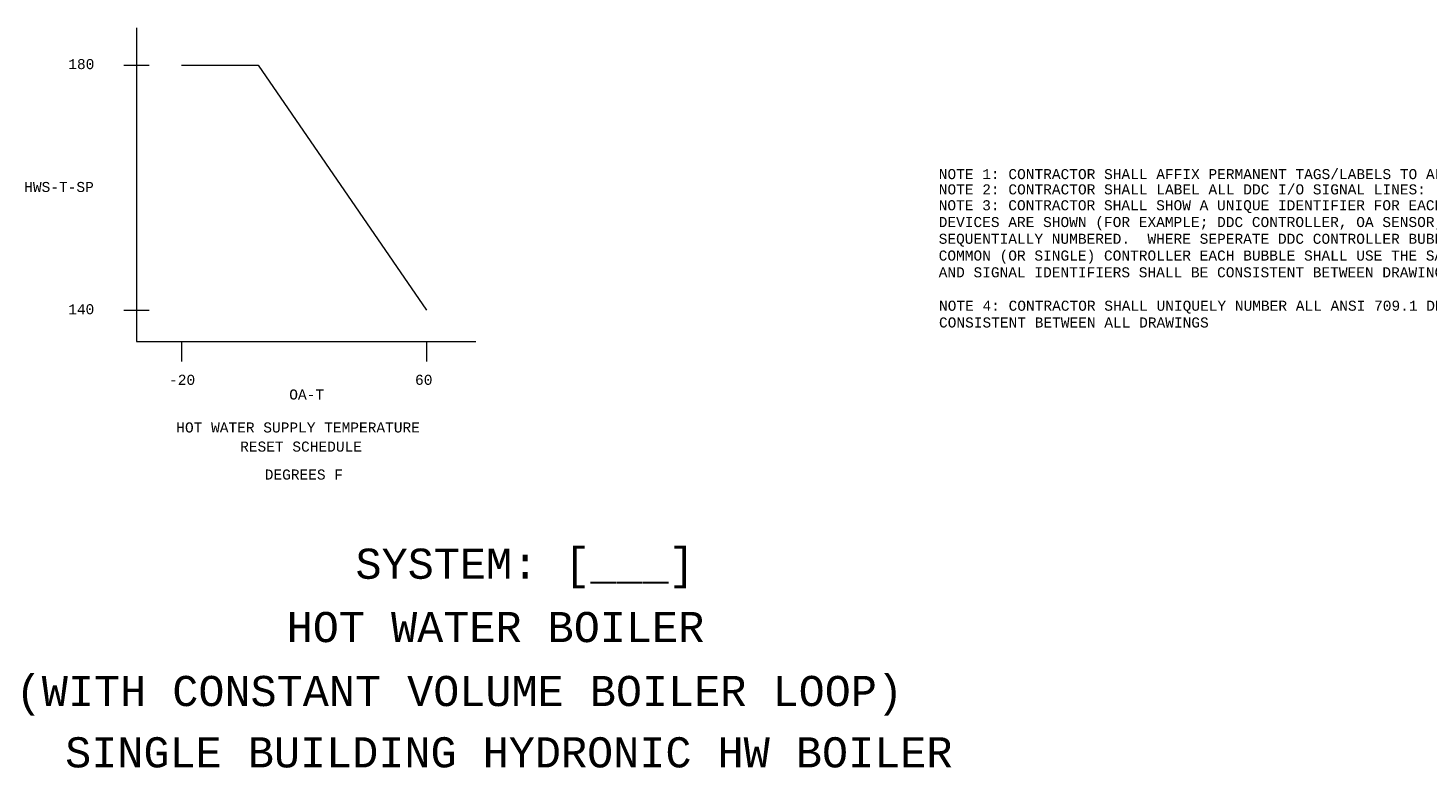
# Model space of a CAD drawing. Header units: inches. Extents: x 1.4 to 32.2, y 0.5 to 19.4.
# Tile 1 of 5: x 2.4 to 16.4, y 1.5 to 8.9. Entities that reach past the tile are written whole.
import ezdxf
from ezdxf.enums import TextEntityAlignment as Align

# ---------------------------------------------------------------- set-up
doc = ezdxf.new("R2010")
doc.units = ezdxf.units.IN
doc.header["$MEASUREMENT"] = 0
for name, color, linetype, lineweight in [('M-ANNO-NOTE', 2, 'Continuous', 30), ('M-ANNO-TEXT', 2, 'Continuous', 30), ('M-DIAG-GRPH', 6, 'Continuous', 13), ('M-DIAG-INPD', 1, 'Continuous', 0)]:
    doc.layers.add(name, color=color, linetype=linetype, lineweight=lineweight)
doc.styles.add('CONTROLTXT', font='monotxt.shx')

msp = doc.modelspace()

# ---------------------------------------------------------------- linework, layer by layer
at = {"layer": 'M-DIAG-GRPH', "linetype": 'Continuous'}
for p, q in [((3.529, 8.86), (3.529, 5.743)), ((3.404, 8.49), (3.654, 8.49)), ((3.404, 6.052), (3.654, 6.052)), ((3.529, 5.743), (6.905, 5.743)), ((3.977, 5.743), (3.977, 5.543)), ((6.415, 5.743), (6.415, 5.543))]:
    msp.add_line(p, q, dxfattribs=at)
at = {"layer": 'M-DIAG-GRPH'}
for p, q in [((3.977, 8.49), (4.741, 8.49)), ((4.741, 8.49), (6.415, 6.052))]:
    msp.add_line(p, q, dxfattribs=at)

# ---------------------------------------------------------------- texts
at = {"layer": 'M-ANNO-NOTE', "attachment_point": 1, "style": 'CONTROLTXT'}
for s, insert, char_height, width in [('NOTE 1: CONTRACTOR SHALL AFFIX PERMANENT TAGS/LABELS TO ALL DEVICES AS SPECIFIED', (11.511, 7.457), 0.1, 8.19756), ('NOTE 2: CONTRACTOR SHALL LABEL ALL DDC I/O SIGNAL LINES:  4-20 mA, VDC, OR SNVT', (11.511, 7.305), 0.1, 8.10093), ('NOTE 3: CONTRACTOR SHALL SHOW A UNIQUE IDENTIFIER FOR EACH DEVICE.  WERE MULTIPLE IDENTICAL DEVICES ARE SHOWN (FOR EXAMPLE; DDC CONTROLLER, OA SENSOR, OR EP TRANSDUCER) EACH SHALL BE SEQUENTIALLY NUMBERED.  WHERE SEPERATE DDC CONTROLLER BUBBLES ARE USED TO REPRESENT/SHOW A COMMON (OR SINGLE) CONTROLLER EACH BUBBLE SHALL USE THE SAME IDENTIFIER AND NUMBER.  DEVICE AND SIGNAL IDENTIFIERS SHALL BE CONSISTENT BETWEEN DRAWINGS.', (11.51, 7.147), 0.1, 8.1729), ('NOTE 4: CONTRACTOR SHALL UNIQUELY NUMBER ALL ANSI 709.1 DEVICES.  THIS NUMBERING SHALL BE CONSISTENT BETWEEN ALL DRAWINGS', (11.513, 6.148), 0.100026, 7.97456)]:
    msp.add_mtext(s, dxfattribs=dict(at, insert=insert, char_height=char_height, width=width))
at = {"layer": 'M-ANNO-TEXT', "linetype": 'Continuous', "style": 'CONTROLTXT'}
for s, height, p in [('HWS-T-SP', 0.1, (2.758, 7.279)), ('OA-T', 0.1, (5.222, 5.215)), ('HOT WATER SUPPLY TEMPERATURE ', 0.10003, (5.18, 4.887)), ('RESET SCHEDULE', 0.1, (5.166, 4.697))]:
    msp.add_text(s, height=height, dxfattribs=at).set_placement(p, align=Align.MIDDLE_CENTER)
at = {"layer": 'M-ANNO-TEXT', "style": 'CONTROLTXT'}
msp.add_text('SYSTEM: [___] ', height=0.3, dxfattribs=at).set_placement((5.708, 3.382))
for s, p in [('HOT WATER BOILER  ', (7.36, 2.752)), ('    (WITH CONSTANT VOLUME BOILER LOOP)    ', (6.741, 2.116)), ('SINGLE BUILDING HYDRONIC HW BOILER', (7.233, 1.506))]:
    msp.add_text(s, height=0.3, dxfattribs=at).set_placement(p, align=Align.CENTER)
at = {"layer": 'M-DIAG-INPD', "linetype": 'Continuous', "style": 'CONTROLTXT'}
for s, p in [('180', (2.98, 8.501)), ('140', (2.979, 6.063)), ('-20', (3.983, 5.361)), ('60', (6.387, 5.361)), ('DEGREES F', (5.194, 4.419))]:
    msp.add_text(s, height=0.1, dxfattribs=at).set_placement(p, align=Align.MIDDLE_CENTER)

doc.saveas('drawing.dxf')
